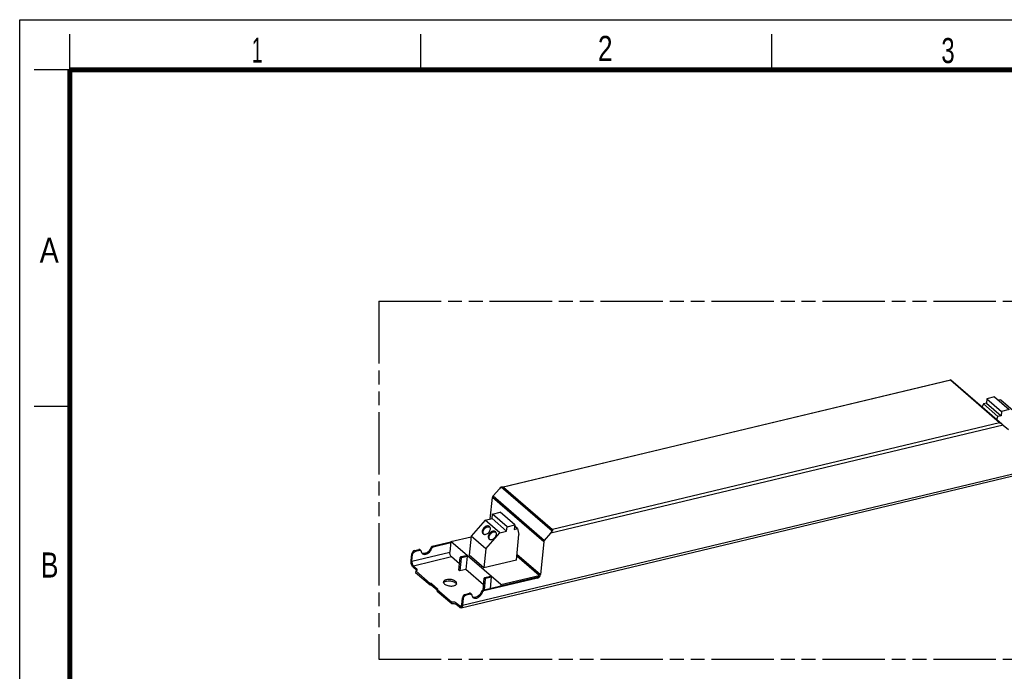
# Model space of a CAD drawing. Header units: millimetres. Extents: x 0 to 210, y 0 to 297.
# Tile 3 of 4: x 0 to 137, y 206 to 297. Entities that reach past the tile are written whole.
import ezdxf

# ---------------------------------------------------------------- set-up
doc = ezdxf.new("R2010")
doc.units = ezdxf.units.MM
doc.header["$LTSCALE"] = 19.36
doc.linetypes.add('PHANTOM', pattern=[0.8, 0.45, -0.05, 0.1, -0.05, 0.1, -0.05])
doc.layers.get('0').update_dxf_attribs({"linetype": 'CONTINUOUS'})
doc.layers.add('DEFAULT_3', color=7, linetype='PHANTOM')
doc.styles.add('TEXTSTYLE_2', font='txt', dxfattribs={"width": 0.75})

msp = doc.modelspace()

# ---------------------------------------------------------------- linework, layer by layer
at = {"color": 2, "linetype": 'Continuous'}
for p, q in [((0, 0), (0, 297)), ((0, 297), (210, 297)), ((7, 290), (7, 295)), ((56, 290), (56, 295)), ((105, 290), (105, 295)), ((7, 290), (2, 290)), ((7, 243), (2, 243))]:
    msp.add_line(p, q, dxfattribs=at)
at = {"color": 7, "linetype": 'Continuous'}
for p, q in [((67.29599, 231.72335), (130.00441, 246.71178)), ((130.01432, 246.70916), (137.11261, 240.56573)), ((134.55127, 243.34326), (134.3781, 242.9324)), ((134.99156, 243.4485), (134.55127, 243.34326)), ((134.55127, 243.34326), (136.59032, 241.5785)), ((135.0555, 244.07066), (134.99156, 243.4485)), ((134.99156, 243.4485), (137.03061, 241.68374)), ((136.11565, 244.32406), (135.0555, 244.07066)), ((135.0555, 244.07066), (137.09455, 242.3059)), ((136.11565, 244.32406), (138.1547, 242.5593)), ((136.99826, 243.92814), (136.66511, 243.84851)), ((136.99826, 243.92814), (139.03732, 242.16338)), ((137.09455, 242.3059), (137.03061, 241.68374)), ((138.1547, 242.5593), (137.09455, 242.3059)), ((136.41715, 241.16764), (136.59032, 241.5785)), ((137.03061, 241.68374), (136.59032, 241.5785)), ((137.32942, 240.37549), (138.0389, 239.75045)), ((61.62521, 214.87162), (147.95151, 235.50514)), ((66.97825, 231.509), (66.10132, 230.50478)), ((65.69443, 227.28269), (66.00391, 230.29376)), ((66.01325, 227.96577), (67.0734, 228.21917)), ((69.11245, 226.45441), (67.0734, 228.21917)), ((65.00274, 227.11737), (63.03537, 224.86443)), ((65.00274, 227.11737), (65.9493, 227.34361)), ((67.0418, 225.35261), (65.00274, 227.11737)), ((65.9493, 227.34361), (66.01325, 227.96577)), ((67.98836, 225.57885), (65.9493, 227.34361)), ((68.0523, 226.20101), (66.01325, 227.96577)), ((67.0418, 225.35261), (67.98836, 225.57885)), ((67.98836, 225.57885), (68.0523, 226.20101)), ((68.0523, 226.20101), (69.11245, 226.45441)), ((69.11245, 226.45441), (69.0485, 225.83225)), ((69.0485, 225.83225), (69.48879, 225.93748)), ((69.48879, 225.93748), (69.0944, 226.27882)), ((69.48879, 225.93748), (69.71383, 225.11889)), ((57.60133, 223.4645), (60.21552, 224.08933)), ((60.21955, 224.1285), (60.06568, 222.63143)), ((60.21955, 224.1285), (63.02874, 224.79995)), ((67.17631, 218.10756), (60.21955, 224.1285)), ((63.03537, 224.86443), (62.76352, 222.21947)), ((65.07442, 223.09967), (63.03537, 224.86443)), ((65.07442, 223.09967), (67.0418, 225.35261)), ((69.34607, 221.54069), (69.71383, 225.11889)), ((73.29797, 224.27622), (74.17491, 225.28044)), ((55.1595, 222.88086), (55.74678, 223.02123)), ((55.27945, 222.77705), (55.86651, 222.91737)), ((55.99377, 222.89307), (55.87383, 222.99688)), ((57.40018, 223.26541), (57.51991, 223.16084)), ((60.20156, 223.95352), (57.72128, 223.36069)), ((65.07442, 223.09967), (64.80258, 220.45471)), ((73.20056, 224.06519), (72.73256, 219.51173)), ((54.645, 221.46827), (54.74091, 222.40151)), ((54.76494, 221.36446), (54.86086, 222.2977)), ((61.41762, 220.99557), (60.28559, 221.97531)), ((61.32881, 220.1315), (61.51265, 221.92021)), ((61.63259, 221.81641), (61.44875, 220.02769)), ((61.59637, 222.01608), (62.37255, 222.20161)), ((61.71631, 221.91228), (62.49249, 222.0978)), ((62.49249, 222.0978), (62.30066, 220.23131)), ((62.37255, 222.20161), (62.49249, 222.0978)), ((64.80258, 220.45471), (62.76352, 222.21947)), ((69.34607, 221.54069), (64.80258, 220.45471)), ((72.52823, 219.38676), (69.40271, 222.09183)), ((54.96487, 220.51392), (55.42066, 220.11944)), ((54.98485, 220.70834), (55.44064, 220.31387)), ((55.30191, 220.01575), (55.28192, 219.82132)), ((55.30191, 220.01575), (57.32897, 218.26137)), ((61.44875, 220.02769), (61.32881, 220.1315)), ((62.30066, 220.23131), (61.44875, 220.02769)), ((64.77605, 218.08891), (62.30066, 220.23131)), ((55.28192, 219.82132), (57.30898, 218.06695)), ((64.67804, 217.33974), (72.19403, 219.1362)), ((64.69959, 217.34489), (64.87109, 219.01355)), ((72.31397, 219.03239), (64.79798, 217.23593)), ((64.99103, 218.90974), (64.83349, 217.3769)), ((64.95481, 219.10942), (65.73099, 219.29494)), ((65.07475, 219.00561), (65.85093, 219.19113)), ((65.85093, 219.19113), (65.68539, 217.58052)), ((65.73099, 219.29494), (65.85093, 219.19113)), ((67.17631, 218.10756), (72.52823, 219.38676)), ((57.30898, 218.06695), (57.32897, 218.26137)), ((57.30898, 218.06695), (57.34684, 218.076)), ((57.32897, 218.26137), (57.36683, 218.27042)), ((58.30437, 217.33092), (57.47055, 218.05257)), ((58.37812, 217.47881), (57.49053, 218.247)), ((58.29253, 217.21571), (58.31251, 217.41013)), ((58.29253, 217.21571), (60.31958, 215.46133)), ((58.31251, 217.41013), (58.35037, 217.41918)), ((58.31251, 217.41013), (60.33957, 215.65575)), ((67.17631, 218.10756), (67.15833, 217.93257)), ((61.72171, 215.34351), (61.81762, 216.27675)), ((61.93757, 216.17294), (61.84165, 215.2397)), ((62.23621, 216.7561), (62.82349, 216.89647)), ((62.94322, 216.79261), (62.35616, 216.65229)), ((63.07048, 216.76831), (62.95054, 216.87212)), ((64.47689, 217.14066), (64.59662, 217.03608)), ((60.31958, 215.46133), (60.33957, 215.65575)), ((61.39388, 214.94973), (60.9381, 215.34421)), ((61.41387, 215.14416), (60.95808, 215.53863))]:
    msp.add_line(p, q, dxfattribs=at)
at = {"color": 9, "linetype": 'Continuous'}
for p, q in [((129.95384, 246.64133), (67.54897, 231.72545)), ((136.81465, 240.70343), (129.95384, 246.64133)), ((136.81465, 240.70343), (74.40978, 225.78755)), ((137.32942, 240.37549), (74.17491, 225.28044)), ((61.84165, 215.2397), (148.16796, 235.87322)), ((74.33292, 225.56027), (67.23463, 231.7037)), ((67.54897, 231.72545), (74.40978, 225.78755)), ((73.20056, 224.06519), (66.00391, 230.29376)), ((66.10132, 230.50478), (73.29797, 224.27622)), ((55.1595, 222.88086), (55.27945, 222.77705)), ((55.74678, 223.02123), (55.86651, 222.91737)), ((57.72128, 223.36069), (57.60133, 223.4645)), ((54.86086, 222.2977), (54.74091, 222.40151)), ((54.76494, 221.36446), (60.06568, 222.63143)), ((60.28559, 221.97531), (54.98485, 220.70834)), ((61.63259, 221.81641), (61.51265, 221.92021)), ((61.59637, 222.01608), (61.71631, 221.91228)), ((69.4312, 222.369), (72.73256, 219.51173)), ((55.42066, 220.11944), (55.44064, 220.31387)), ((64.99103, 218.90974), (64.87109, 219.01355)), ((64.95481, 219.10942), (65.07475, 219.00561)), ((72.31397, 219.03239), (72.19403, 219.1362)), ((57.34684, 218.076), (57.36683, 218.27042)), ((57.49053, 218.247), (57.47055, 218.05257)), ((58.37287, 217.42772), (58.37812, 217.47881)), ((64.79798, 217.23593), (64.67804, 217.33974)), ((61.93757, 216.17294), (61.81762, 216.27675)), ((62.23621, 216.7561), (62.35616, 216.65229)), ((62.82349, 216.89647), (62.94322, 216.79261)), ((60.95808, 215.53863), (60.9381, 215.34421)), ((61.41387, 215.14416), (61.69014, 215.21019))]:
    msp.add_line(p, q, dxfattribs=at)
at = {"color": 7, "linetype": 'Continuous', "const_width": 0.7}
for points in [[(7, 7), (7, 290)], [(7, 290), (203, 290)]]:
    msp.add_lwpolyline(points, dxfattribs=at)
at = {"color": 7, "linetype": 'Continuous'}
msp.add_arc((80.69413, 176.05005), 85.70482, 48.6377165, 48.8305481, dxfattribs=at)
for centre, start_param, end_param in [((67.14618, 231.36367), 0.788332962, 1.573731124), ((74.00699, 225.42577), -1.56786153, -0.782463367)]:
    msp.add_ellipse(centre, major_axis=(0.2935, 0.33512), ratio=0.498518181, start_param=start_param, end_param=end_param, dxfattribs=at)
for points, knots in [([(129.97884, 246.68728), (129.97675, 246.68417), (129.96747, 246.66938), (129.95962, 246.65375), (129.95384, 246.64133)], [0, 0, 0, 0, 0.214689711, 1, 1, 1, 1]), ([(130.00441, 246.71178), (129.99978, 246.71067), (129.98989, 246.70275), (129.98284, 246.69325), (129.97884, 246.68728)], [0, 0, 0, 0, 0.398585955, 1, 1, 1, 1]), ([(67.54897, 231.72545), (67.52773, 231.72948), (67.44397, 231.74142), (67.3573, 231.738), (67.29599, 231.72335)], [0, 0, 0, 0, 0.255345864, 1, 1, 1, 1]), ([(66.10132, 230.50478), (66.08781, 230.48931), (66.04062, 230.42715), (66.0098, 230.35104), (66.00391, 230.29376)], [0, 0, 0, 0, 0.262865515, 1, 1, 1, 1]), ([(65.59093, 226.22337), (65.5673, 226.24383), (65.5129, 226.27884), (65.38285, 226.31921), (65.19275, 226.30565), (64.97253, 226.20398), (64.77829, 226.03424), (64.63637, 225.81915), (64.56573, 225.58779), (64.57872, 225.39824), (64.637, 225.27565), (64.67936, 225.22696), (64.70297, 225.20652)], [0, 0, 0, 0, 0.051730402, 0.105426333, 0.223001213, 0.356736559, 0.500688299, 0.64446431, 0.777745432, 0.894805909, 0.948331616, 1, 1, 1, 1]), ([(64.71052, 225.28664), (64.6838, 225.38855), (64.70051, 225.56415), (64.79353, 225.77241), (64.90166, 225.92436), (65.03756, 226.05233), (65.23179, 226.17345), (65.40388, 226.21468), (65.50912, 226.20283)], [0, 0, 0, 0, 0.230767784, 0.362277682, 0.499124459, 0.636114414, 0.768026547, 1, 1, 1, 1]), ([(66.43054, 225.49671), (66.4069, 225.51717), (66.35251, 225.55217), (66.22246, 225.59254), (66.03236, 225.57899), (65.81214, 225.47731), (65.6179, 225.30757), (65.47598, 225.09249), (65.40534, 224.86112), (65.41833, 224.67158), (65.4766, 224.54899), (65.51897, 224.50029), (65.54258, 224.47986)], [0, 0, 0, 0, 0.051730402, 0.105426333, 0.223001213, 0.356736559, 0.500688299, 0.64446431, 0.777745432, 0.894805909, 0.948331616, 1, 1, 1, 1]), ([(65.50912, 226.20283), (65.52143, 226.20144), (65.56886, 226.19408), (65.61509, 226.17819), (65.64658, 226.16158)], [0, 0, 0, 0, 0.258168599, 1, 1, 1, 1]), ([(65.55012, 224.55997), (65.52341, 224.66189), (65.54012, 224.83749), (65.63314, 225.04574), (65.74127, 225.19769), (65.87717, 225.32566), (66.0714, 225.44678), (66.24349, 225.48801), (66.34873, 225.47616)], [0, 0, 0, 0, 0.230767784, 0.362277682, 0.499124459, 0.636114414, 0.768026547, 1, 1, 1, 1]), ([(65.53492, 225.43728), (65.58645, 225.50208), (65.67003, 225.64019), (65.729, 225.86241), (65.70978, 226.07118), (65.63656, 226.18389), (65.59093, 226.22337)], [0, 0, 0, 0, 0.288714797, 0.55501017, 0.789579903, 1, 1, 1, 1]), ([(65.54258, 224.47986), (65.56622, 224.4594), (65.62061, 224.42439), (65.75066, 224.38402), (65.94077, 224.39757), (66.16099, 224.49925), (66.35522, 224.66899), (66.49714, 224.88407), (66.56778, 225.11544), (66.5548, 225.30499), (66.49652, 225.42757), (66.45416, 225.47627), (66.43054, 225.49671)], [0, 0, 0, 0, 0.051730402, 0.105426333, 0.223001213, 0.356736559, 0.500688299, 0.64446431, 0.777745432, 0.894805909, 0.948331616, 1, 1, 1, 1]), ([(66.34873, 225.47616), (66.36104, 225.47478), (66.40847, 225.46741), (66.4547, 225.45152), (66.48619, 225.43491)], [0, 0, 0, 0, 0.258168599, 1, 1, 1, 1]), ([(74.40978, 225.78755), (74.39522, 225.75627), (74.36698, 225.68117), (74.34438, 225.60434), (74.33292, 225.56027)], [0, 0, 0, 0, 0.431144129, 1, 1, 1, 1]), ([(64.70297, 225.20652), (64.7276, 225.18521), (64.78464, 225.14898), (64.92157, 225.10897), (65.12106, 225.12882), (65.34837, 225.24309), (65.4783, 225.36607), (65.53492, 225.43728)], [0, 0, 0, 0, 0.1027142, 0.209624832, 0.444917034, 0.713103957, 1, 1, 1, 1]), ([(64.76686, 225.16301), (64.76049, 225.17209), (64.73616, 225.2105), (64.71922, 225.25343), (64.71052, 225.28664)], [0, 0, 0, 0, 0.244233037, 1, 1, 1, 1]), ([(65.60647, 224.43634), (65.6001, 224.44542), (65.57577, 224.48384), (65.55883, 224.52676), (65.55012, 224.55997)], [0, 0, 0, 0, 0.244233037, 1, 1, 1, 1]), ([(73.20056, 224.06519), (73.20245, 224.08353), (73.21781, 224.16049), (73.25869, 224.23123), (73.29797, 224.27622)], [0, 0, 0, 0, 0.235908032, 1, 1, 1, 1]), ([(55.1595, 222.88086), (55.05211, 222.85519), (54.85762, 222.72214), (54.75223, 222.51161), (54.74091, 222.40151)], [0, 0, 0, 0, 0.499408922, 1, 1, 1, 1]), ([(54.86086, 222.2977), (54.87217, 222.4078), (54.97756, 222.61833), (55.17206, 222.75138), (55.27945, 222.77705)], [0, 0, 0, 0, 0.500591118, 1, 1, 1, 1]), ([(55.87382, 222.99688), (55.85799, 223.01057), (55.81536, 223.02988), (55.76959, 223.02665), (55.74678, 223.02123)], [0, 0, 0, 0, 0.471720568, 1, 1, 1, 1]), ([(55.86651, 222.91737), (55.88935, 222.92282), (55.93519, 222.9261), (55.97791, 222.90678), (55.99377, 222.89307)], [0, 0, 0, 0, 0.528341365, 1, 1, 1, 1]), ([(55.99377, 222.89307), (56.00564, 222.8828), (56.02584, 222.85591), (56.03418, 222.82364), (56.03594, 222.80685)], [0, 0, 0, 0, 0.481982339, 1, 1, 1, 1]), ([(56.03594, 222.80685), (56.0427, 222.73906), (56.07574, 222.60864), (56.15708, 222.49997), (56.20497, 222.45852)], [0, 0, 0, 0, 0.518256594, 1, 1, 1, 1]), ([(57.40018, 223.26541), (57.36383, 223.13876), (57.2396, 222.89539), (57.0006, 222.65638), (56.77367, 222.52275), (56.55245, 222.44236), (56.37327, 222.43572), (56.26868, 222.46493)], [0, 0, 0, 0, 0.262393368, 0.532071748, 0.661654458, 0.783764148, 1, 1, 1, 1]), ([(56.71397, 222.36133), (56.90048, 222.4059), (57.16518, 222.57272), (57.40865, 222.88134), (57.49275, 223.06651), (57.51991, 223.16084)], [0, 0, 0, 0, 0.489150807, 0.749604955, 1, 1, 1, 1]), ([(57.60144, 223.46452), (57.57883, 223.45911), (57.48902, 223.42121), (57.42072, 223.33591), (57.40018, 223.26541)], [0, 0, 0, 0, 0.240414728, 1, 1, 1, 1]), ([(57.51991, 223.16084), (57.52669, 223.18441), (57.56642, 223.27286), (57.65096, 223.34382), (57.72122, 223.36067)], [0, 0, 0, 0, 0.253403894, 1, 1, 1, 1]), ([(54.96487, 220.51392), (54.90817, 220.56299), (54.80705, 220.69598), (54.7024, 220.93276), (54.64172, 221.19778), (54.63602, 221.38092), (54.645, 221.46827)], [0, 0, 0, 0, 0.217173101, 0.474588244, 0.745712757, 1, 1, 1, 1]), ([(54.76494, 221.36446), (54.75877, 221.30441), (54.76269, 221.1785), (54.80441, 220.99629), (54.87635, 220.83351), (54.94587, 220.74208), (54.98485, 220.70834)], [0, 0, 0, 0, 0.254287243, 0.525411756, 0.782826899, 1, 1, 1, 1]), ([(56.26868, 222.46493), (56.25803, 222.46791), (56.21655, 222.48093), (56.17674, 222.4994), (56.14893, 222.51608)], [0, 0, 0, 0, 0.254313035, 1, 1, 1, 1]), ([(56.20497, 222.45852), (56.2364, 222.43132), (56.30853, 222.38469), (56.48031, 222.33038), (56.62262, 222.3395), (56.71397, 222.36133)], [0, 0, 0, 0, 0.232826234, 0.473884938, 1, 1, 1, 1]), ([(60.28559, 221.97531), (60.24661, 222.00905), (60.17709, 222.10048), (60.10514, 222.26326), (60.06343, 222.44547), (60.05951, 222.57138), (60.06568, 222.63143)], [0, 0, 0, 0, 0.217173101, 0.474588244, 0.745712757, 1, 1, 1, 1]), ([(61.59637, 222.01608), (61.58591, 222.01358), (61.54565, 221.9955), (61.51603, 221.95308), (61.51265, 221.92021)], [0, 0, 0, 0, 0.245571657, 1, 1, 1, 1]), ([(61.63259, 221.81641), (61.6337, 221.82714), (61.64623, 221.86943), (61.68422, 221.9046), (61.71631, 221.91228)], [0, 0, 0, 0, 0.246423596, 1, 1, 1, 1]), ([(55.30191, 220.01575), (55.33016, 220.0225), (55.38185, 220.03886), (55.4477, 220.07544), (55.49354, 220.12145), (55.50781, 220.15937), (55.50966, 220.17736)], [0, 0, 0, 0, 0.313113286, 0.581050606, 0.805054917, 1, 1, 1, 1]), ([(55.42066, 220.11944), (55.42383, 220.1167), (55.43575, 220.10596), (55.44681, 220.09422), (55.45423, 220.08497)], [0, 0, 0, 0, 0.261151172, 1, 1, 1, 1]), ([(55.50966, 220.17736), (55.51206, 220.20083), (55.49887, 220.25514), (55.4625, 220.29495), (55.44064, 220.31387)], [0, 0, 0, 0, 0.449310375, 1, 1, 1, 1]), ([(60.86866, 218.56426), (60.81138, 218.61383), (60.66934, 218.70058), (60.42369, 218.78889), (60.14708, 218.83986), (59.86545, 218.84842), (59.60522, 218.81395), (59.41555, 218.7488), (59.29826, 218.67468), (59.23403, 218.61408), (59.1908, 218.54659), (59.17729, 218.49718), (59.17482, 218.47306)], [0, 0, 0, 0, 0.11963349, 0.259424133, 0.410544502, 0.561954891, 0.702558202, 0.823346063, 0.874910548, 0.920670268, 0.961696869, 1, 1, 1, 1]), ([(59.25808, 218.45976), (59.29897, 218.49568), (59.403, 218.55785), (59.66223, 218.64143), (60.04128, 218.66381), (60.42015, 218.59581), (60.68926, 218.48358), (60.80189, 218.41033), (60.84868, 218.36983)], [0, 0, 0, 0, 0.096911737, 0.21231412, 0.482642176, 0.763111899, 0.889839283, 1, 1, 1, 1]), ([(64.95481, 219.10942), (64.94435, 219.10692), (64.90409, 219.08884), (64.87447, 219.04641), (64.87109, 219.01355)], [0, 0, 0, 0, 0.245571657, 1, 1, 1, 1]), ([(64.99103, 218.90974), (64.99214, 218.92047), (65.00467, 218.96276), (65.04266, 218.99794), (65.07475, 219.00561)], [0, 0, 0, 0, 0.246423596, 1, 1, 1, 1]), ([(72.52823, 219.38676), (72.50821, 219.35573), (72.42178, 219.24455), (72.29524, 219.16039), (72.19403, 219.1362)], [0, 0, 0, 0, 0.261891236, 1, 1, 1, 1]), ([(72.31397, 219.03239), (72.42136, 219.05805), (72.61586, 219.1911), (72.72125, 219.40164), (72.73256, 219.51173)], [0, 0, 0, 0, 0.499408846, 1, 1, 1, 1]), ([(57.49053, 218.247), (57.47514, 218.26031), (57.43251, 218.27492), (57.38874, 218.27566), (57.36683, 218.27042)], [0, 0, 0, 0, 0.474529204, 1, 1, 1, 1]), ([(57.37268, 218.07956), (57.39118, 218.08049), (57.42569, 218.07672), (57.45858, 218.06293), (57.47055, 218.05257)], [0, 0, 0, 0, 0.539239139, 1, 1, 1, 1]), ([(58.35037, 217.41918), (58.35602, 217.42053), (58.37275, 217.42548), (58.39067, 217.43934), (58.39192, 217.45151)], [0, 0, 0, 0, 0.32184564, 1, 1, 1, 1]), ([(58.39192, 217.45151), (58.39216, 217.4538), (58.39154, 217.46443), (58.38427, 217.47348), (58.37812, 217.47881)], [0, 0, 0, 0, 0.220622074, 1, 1, 1, 1]), ([(59.17482, 218.47306), (59.1724, 218.44955), (59.17526, 218.39983), (59.21315, 218.2973), (59.27149, 218.232), (59.3163, 218.19322)], [0, 0, 0, 0, 0.218561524, 0.451908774, 1, 1, 1, 1]), ([(59.18645, 218.37435), (59.19321, 218.38613), (59.20351, 218.40133), (59.215, 218.41554), (59.21803, 218.41913)], [0, 0, 0, 0, 0.743111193, 1, 1, 1, 1]), ([(59.21803, 218.41913), (59.22101, 218.42266), (59.23357, 218.43696), (59.24726, 218.45025), (59.25808, 218.45976)], [0, 0, 0, 0, 0.242885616, 1, 1, 1, 1]), ([(59.3163, 218.19322), (59.37358, 218.14365), (59.51563, 218.0569), (59.76128, 217.96859), (60.03789, 217.91762), (60.31952, 217.90905), (60.57975, 217.94353), (60.76942, 218.00868), (60.88671, 218.0828), (60.95093, 218.14339), (60.99416, 218.21089), (61.00767, 218.2603), (61.01015, 218.28442)], [0, 0, 0, 0, 0.11963349, 0.259424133, 0.410544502, 0.561954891, 0.702558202, 0.823346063, 0.874910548, 0.920670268, 0.961696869, 1, 1, 1, 1]), ([(60.84868, 218.36983), (60.85709, 218.36255), (60.88813, 218.33425), (60.91622, 218.30254), (60.93398, 218.27727)], [0, 0, 0, 0, 0.264829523, 1, 1, 1, 1]), ([(61.01015, 218.28442), (61.01256, 218.30793), (61.0097, 218.35765), (60.97181, 218.46017), (60.91348, 218.52547), (60.86866, 218.56426)], [0, 0, 0, 0, 0.218561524, 0.451908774, 1, 1, 1, 1]), ([(60.93398, 218.27727), (60.93674, 218.27333), (60.94721, 218.25786), (60.95656, 218.24161), (60.96269, 218.22916)], [0, 0, 0, 0, 0.257420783, 1, 1, 1, 1]), ([(64.67815, 217.33977), (64.65554, 217.33436), (64.56573, 217.29645), (64.49743, 217.21115), (64.47689, 217.14066)], [0, 0, 0, 0, 0.240414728, 1, 1, 1, 1]), ([(64.59662, 217.03608), (64.6034, 217.05965), (64.64313, 217.1481), (64.72766, 217.21906), (64.79792, 217.23592)], [0, 0, 0, 0, 0.253401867, 1, 1, 1, 1]), ([(62.23621, 216.7561), (62.12882, 216.73043), (61.93433, 216.59738), (61.82894, 216.38685), (61.81762, 216.27675)], [0, 0, 0, 0, 0.499408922, 1, 1, 1, 1]), ([(61.93757, 216.17294), (61.94888, 216.28304), (62.05427, 216.49358), (62.24877, 216.62662), (62.35616, 216.65229)], [0, 0, 0, 0, 0.500591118, 1, 1, 1, 1]), ([(62.95053, 216.87212), (62.9347, 216.88581), (62.89207, 216.90512), (62.8463, 216.9019), (62.82349, 216.89647)], [0, 0, 0, 0, 0.471720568, 1, 1, 1, 1]), ([(62.94322, 216.79261), (62.96606, 216.79807), (63.0119, 216.80135), (63.05462, 216.78203), (63.07048, 216.76831)], [0, 0, 0, 0, 0.528341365, 1, 1, 1, 1]), ([(63.07048, 216.76831), (63.08236, 216.75804), (63.10255, 216.73115), (63.11089, 216.69888), (63.11265, 216.6821)], [0, 0, 0, 0, 0.481982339, 1, 1, 1, 1]), ([(63.11265, 216.6821), (63.11941, 216.6143), (63.15244, 216.48388), (63.2338, 216.37522), (63.28168, 216.33377)], [0, 0, 0, 0, 0.518271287, 1, 1, 1, 1]), ([(63.32406, 216.34664), (63.31532, 216.3495), (63.28112, 216.3617), (63.24827, 216.37771), (63.22504, 216.39169)], [0, 0, 0, 0, 0.253355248, 1, 1, 1, 1]), ([(63.28168, 216.33377), (63.32514, 216.29615), (63.43101, 216.23569), (63.61752, 216.20612), (63.81919, 216.23486), (64.09641, 216.34848), (64.39792, 216.60474), (64.5536, 216.88665), (64.59662, 217.03608)], [0, 0, 0, 0, 0.100591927, 0.207608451, 0.324848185, 0.452716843, 0.72782631, 1, 1, 1, 1]), ([(63.67083, 216.3404), (63.61171, 216.32627), (63.49461, 216.31149), (63.37722, 216.32928), (63.32406, 216.34664)], [0, 0, 0, 0, 0.520845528, 1, 1, 1, 1]), ([(64.47689, 217.14066), (64.4498, 217.04626), (64.36577, 216.86094), (64.12229, 216.55204), (63.85745, 216.38502), (63.67083, 216.3404)], [0, 0, 0, 0, 0.2503589, 0.51081329, 1, 1, 1, 1]), ([(60.31958, 215.46133), (60.37283, 215.47406), (60.4866, 215.48565), (60.65574, 215.47035), (60.81137, 215.42581), (60.90261, 215.37492), (60.9381, 215.34421)], [0, 0, 0, 0, 0.253691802, 0.524813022, 0.782560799, 1, 1, 1, 1]), ([(60.95808, 215.53863), (60.9226, 215.56934), (60.83135, 215.62023), (60.67572, 215.66477), (60.50659, 215.68007), (60.39281, 215.66848), (60.33957, 215.65575)], [0, 0, 0, 0, 0.217439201, 0.475186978, 0.746308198, 1, 1, 1, 1]), ([(61.62521, 214.87162), (61.58845, 214.86285), (61.4999, 214.87151), (61.42863, 214.91966), (61.39388, 214.94973)], [0, 0, 0, 0, 0.451238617, 1, 1, 1, 1]), ([(61.41387, 215.14416), (61.43776, 215.12348), (61.48675, 215.09038), (61.54763, 215.08442), (61.5729, 215.09046)], [0, 0, 0, 0, 0.548761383, 1, 1, 1, 1]), ([(61.5729, 215.09046), (61.5926, 215.09516), (61.63258, 215.11649), (61.67696, 215.17388), (61.70789, 215.25193), (61.7184, 215.31137), (61.72171, 215.34351)], [0, 0, 0, 0, 0.195750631, 0.420121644, 0.687805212, 1, 1, 1, 1]), ([(61.84165, 215.2397), (61.83685, 215.19296), (61.82155, 215.10649), (61.77657, 214.99297), (61.71201, 214.9095), (61.65386, 214.87847), (61.62521, 214.87162)], [0, 0, 0, 0, 0.312194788, 0.579878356, 0.804249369, 1, 1, 1, 1])]:
    msp.add_open_spline(points, degree=3, knots=knots, dxfattribs=at)
for points in [[(130.01432, 246.70916), (130.0118, 246.71147), (130.00773, 246.71257), (130.00441, 246.71178)], [(136.81465, 240.70343), (136.92215, 240.68307), (137.03025, 240.63776), (137.11261, 240.56573)], [(67.29599, 231.72335), (67.2751, 231.71836), (67.25448, 231.71189), (67.23463, 231.7037)], [(57.34684, 218.076), (57.3553, 218.07802), (57.364, 218.07913), (57.37268, 218.07956)], [(60.96269, 218.22916), (60.96908, 218.2162), (60.97461, 218.20277), (60.97905, 218.18903)]]:
    msp.add_open_spline(points, degree=3, dxfattribs=at)
at = {"layer": 'DEFAULT_3', "color": 91, "linetype": 'PHANTOM', "true_color": 0x80ff80}
for p, q in [((50.12864, 257.68), (50.12864, 207.68)), ((50.12864, 257.68), (150.12864, 257.68)), ((50.12864, 207.68), (150.12864, 207.68))]:
    msp.add_line(p, q, dxfattribs=at)

# ---------------------------------------------------------------- texts
at = {"color": 5, "linetype": 'Continuous', "style": 'TEXTSTYLE_2'}
for s, width, p in [('1', 0.571429, (32.41397, 291.00048)), ('2', 0.785714, (80.73138, 291.23958)), ('3', 0.714286, (128.68391, 290.94286)), ('A', 0.857143, (2.78732, 263.04806)), ('B', 0.785714, (2.95865, 219.09946))]:
    msp.add_text(s, height=3.5, dxfattribs=dict(at, width=width)).set_placement(p)

doc.saveas('drawing.dxf')
